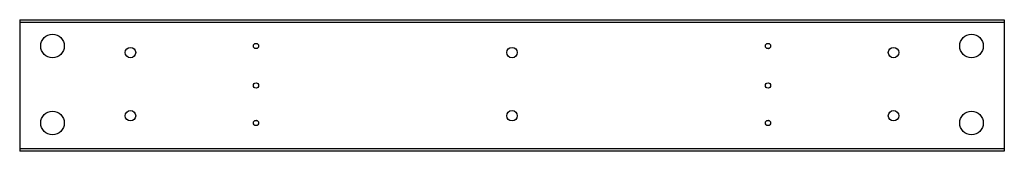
# Model space of a CAD drawing. Header units: millimetres. Extents: x 0 to 1500, y -66 to 134.
import ezdxf

# ---------------------------------------------------------------- set-up
doc = ezdxf.new("R2010")
doc.units = ezdxf.units.MM

msp = doc.modelspace()

# ---------------------------------------------------------------- linework, layer by layer
at = {"color": 7, "linetype": 'Continuous', "lineweight": 25}
for p, q in [((0, 134.3), (0, -65.7)), ((0, 134.3), (1500, 134.3)), ((1500, 130.3), (0, 130.3)), ((1500, 134.3), (1500, -65.7)), ((0, -61.7), (1500, -61.7)), ((1500, -65.7), (0, -65.7))]:
    msp.add_line(p, q, dxfattribs=at)
for centre, radius in [((50, 94.3), 18), ((1450, 94.3), 18), ((168.8, 84.3), 8), ((360, 94.3), 4.02), ((360, 94.3), 4), ((750, 84.3), 8), ((1140, 94.3), 4.03), ((1140, 94.3), 4), ((1331.2, 84.3), 8), ((360, 34.3), 4.02), ((360, 34.3), 4), ((1140, 34.3), 4.03), ((1140, 34.3), 4), ((50, -22.7), 18), ((168.8, -11.7), 8), ((750, -11.7), 8), ((1331.2, -11.7), 8), ((1450, -22.7), 18), ((360, -22.7), 4.02), ((360, -22.7), 4), ((1140, -22.7), 4.03), ((1140, -22.7), 4)]:
    msp.add_circle(centre, radius, dxfattribs=at)

doc.saveas('drawing.dxf')
